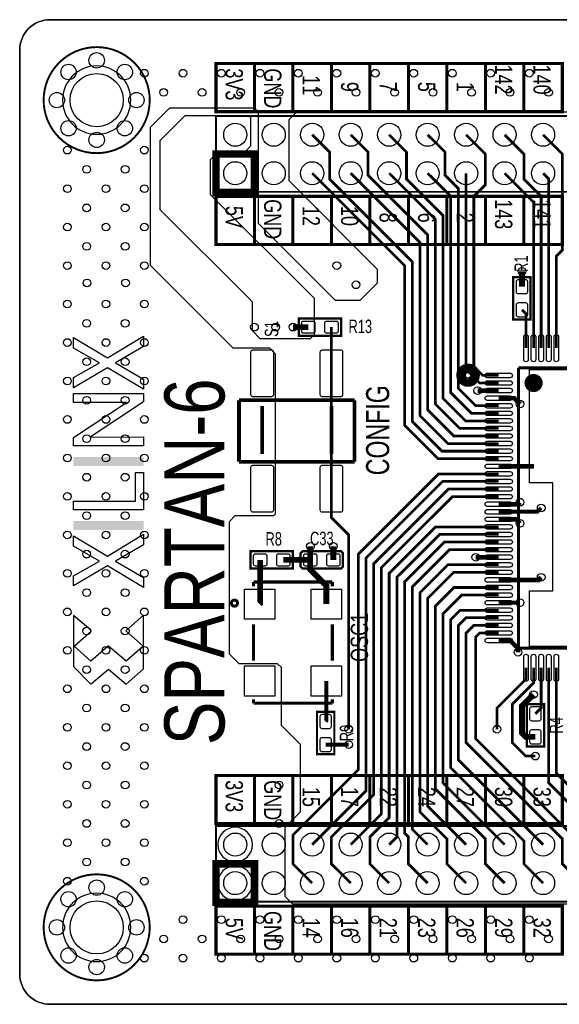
# Model space of a CAD drawing. Extents: x 0 to 101, y 0 to 65.
# Tile 1 of 4: x 0 to 36, y 0 to 65. Entities that reach past the tile are written whole.
import ezdxf
from ezdxf.enums import TextEntityAlignment as Align

# ---------------------------------------------------------------- set-up
doc = ezdxf.new("R2010")
doc.units = 0
for name, color, linetype in [('BOARD_GEOMETRY_OUTLINE', 2, 'CONTINUOUS'), ('BOARD_GEOMETRY_SILKSCREEN_TOP', 1, 'CONTINUOUS'), ('ETCH_TOP', 3, 'CONTINUOUS'), ('PACKAGE_GEOMETRY_SILKSCREEN_TOP', 4, 'CONTINUOUS'), ('PIN_TOP', 5, 'CONTINUOUS'), ('REF_DES_SILKSCREEN_TOP', 6, 'CONTINUOUS'), ('VIA_CLASS_TOP', 7, 'CONTINUOUS')]:
    doc.layers.add(name, color=color, linetype=linetype)

msp = doc.modelspace()

# ---------------------------------------------------------------- linework, layer by layer
at = {"layer": 'BOARD_GEOMETRY_OUTLINE'}
msp.add_lwpolyline([(0, 62.999874), (0, 1.999996, 0.414214), (1.999996, 0), (97.999804, 0, 0.414214), (99.9998, 1.999996), (99.9998, 62.999874, 0.414214), (97.999804, 64.99987), (1.999996, 64.99987, 0.414214)], format="xyb", close=True, dxfattribs=at)
at = {"layer": 'BOARD_GEOMETRY_SILKSCREEN_TOP', "const_width": 0.2032}
for points in [[(15.494, 62.103), (12.954, 62.103), (12.954, 58.928), (15.494, 58.928)], [(18.034, 62.103), (15.494, 62.103), (15.494, 58.928), (18.034, 58.928)], [(20.574, 62.103), (18.034, 62.103), (18.034, 58.928), (20.574, 58.928)], [(23.114, 62.103), (20.574, 62.103), (20.574, 58.928), (23.114, 58.928)], [(25.654, 62.103), (23.114, 62.103), (23.114, 58.928), (25.654, 58.928)], [(28.194, 62.103), (25.654, 62.103), (25.654, 58.928), (28.194, 58.928)], [(30.734, 62.103), (28.194, 62.103), (28.194, 58.928), (30.734, 58.928)], [(33.274, 62.103), (30.734, 62.103), (30.734, 58.928), (33.274, 58.928)], [(35.814, 62.103), (33.274, 62.103), (33.274, 58.928), (35.814, 58.928)], [(15.494, 53.34), (12.954, 53.34), (12.954, 50.165), (15.494, 50.165)], [(18.034, 53.34), (15.494, 53.34), (15.494, 50.165), (18.034, 50.165)], [(20.574, 53.34), (18.034, 53.34), (18.034, 50.165), (20.574, 50.165)], [(23.114, 53.34), (20.574, 53.34), (20.574, 50.165), (23.114, 50.165)], [(25.654, 53.34), (23.114, 53.34), (23.114, 50.165), (25.654, 50.165)], [(28.194, 53.34), (25.654, 53.34), (25.654, 50.165), (28.194, 50.165)], [(30.734, 53.34), (28.194, 53.34), (28.194, 50.165), (30.734, 50.165)], [(33.274, 53.34), (30.734, 53.34), (30.734, 50.165), (33.274, 50.165)], [(35.814, 53.34), (33.274, 53.34), (33.274, 50.165), (35.814, 50.165)], [(15.494, 15.113), (12.954, 15.113), (12.954, 11.938), (15.494, 11.938)], [(18.034, 15.113), (15.494, 15.113), (15.494, 11.938), (18.034, 11.938)], [(20.574, 15.113), (18.034, 15.113), (18.034, 11.938), (20.574, 11.938)], [(23.114, 15.113), (20.574, 15.113), (20.574, 11.938), (23.114, 11.938)], [(25.654, 15.113), (23.114, 15.113), (23.114, 11.938), (25.654, 11.938)], [(28.194, 15.113), (25.654, 15.113), (25.654, 11.938), (28.194, 11.938)], [(30.734, 15.113), (28.194, 15.113), (28.194, 11.938), (30.734, 11.938)], [(33.274, 15.113), (30.734, 15.113), (30.734, 11.938), (33.274, 11.938)], [(35.814, 15.113), (33.274, 15.113), (33.274, 11.938), (35.814, 11.938)], [(15.494, 6.477), (12.954, 6.477), (12.954, 3.302), (15.494, 3.302)], [(18.034, 6.477), (15.494, 6.477), (15.494, 3.302), (18.034, 3.302)], [(20.574, 6.477), (18.034, 6.477), (18.034, 3.302), (20.574, 3.302)], [(23.114, 6.477), (20.574, 6.477), (20.574, 3.302), (23.114, 3.302)], [(25.654, 6.477), (23.114, 6.477), (23.114, 3.302), (25.654, 3.302)], [(28.194, 6.477), (25.654, 6.477), (25.654, 3.302), (28.194, 3.302)], [(30.734, 6.477), (28.194, 6.477), (28.194, 3.302), (30.734, 3.302)], [(33.274, 6.477), (30.734, 6.477), (30.734, 3.302), (33.274, 3.302)], [(35.814, 6.477), (33.274, 6.477), (33.274, 3.302), (35.814, 3.302)]]:
    msp.add_lwpolyline(points, close=True, dxfattribs=at)
at = {"layer": 'BOARD_GEOMETRY_SILKSCREEN_TOP'}
for points in [[(3.54584, 41.37152), (5.27304, 42.34688), (3.54584, 43.32224), (3.54584, 44.01312), (5.80136, 42.672), (8.1788, 44.11472), (8.1788, 43.42384), (6.32968, 42.34688), (8.1788, 41.26992), (8.1788, 40.59936), (5.80136, 42.02176), (3.54584, 40.70096)], [(3.54584, 36.86048), (3.54584, 37.40912), (7.04088, 39.7256), (3.54584, 39.7256), (3.54584, 40.31488), (8.1788, 40.31488), (8.1788, 39.76624), (4.64312, 37.44976), (4.68376, 37.44976), (8.1788, 37.47008), (8.1788, 37.40912), (8.1788, 36.86048)], [(3.54584, 32.63392), (3.54584, 33.2232), (7.65048, 33.2232), (7.65048, 35.11296), (8.1788, 35.11296), (8.1788, 32.63392)], [(3.54584, 28.28544), (5.27304, 29.2608), (3.54584, 30.23616), (3.54584, 30.92704), (5.80136, 29.58592), (8.1788, 31.02864), (8.1788, 30.33776), (6.32968, 29.2608), (8.1788, 28.18384), (8.1788, 27.51328), (5.80136, 28.93568), (3.54584, 27.61488)], [(3.54584, 22.29104), (4.70408, 21.1328), (4.74472, 21.17344), (5.86232, 22.12848), (7.02056, 21.1328), (8.1788, 22.1488), (8.1788, 25.68448), (7.00024, 24.64816), (8.13816, 23.65248), (8.13816, 23.63216), (8.09752, 23.59152), (7.02056, 22.6568), (5.86232, 23.65248), (5.842, 23.65248), (4.70408, 22.6568), (3.58648, 23.63216), (3.62712, 23.6728), (4.7244, 24.62784), (4.7244, 24.64816), (4.68376, 24.6888), (3.54584, 25.66416)]]:
    msp.add_lwpolyline(points, close=True, dxfattribs=at)
for points in [[(8.1788, 35.53968), (8.1788, 36.12896), (3.54584, 35.53968), (3.54584, 36.12896)], [(8.1788, 31.31312), (8.1788, 31.9024), (3.54584, 31.31312), (3.54584, 31.9024)]]:
    msp.add_solid(points, dxfattribs=at)
at = {"layer": 'ETCH_TOP'}
for points in [[(1.999996, 0, -0.414214), (0, 1.999996), (0, 62.999874, -0.414214), (1.999996, 64.99987), (97.999804, 64.99987, -0.414214), (99.9998, 62.999874), (99.9998, 1.999996, -0.414214), (97.999804, 0)], [(7.334758, 59.69, 1), (2.825242, 59.69, 1)], [(15.367508, 10.541, 1), (13.080492, 10.541, 1)], [(15.367508, 8.001, 1), (13.080492, 8.001, 1)], [(7.334758, 5.08, 1), (2.825242, 5.08, 1)]]:
    msp.add_lwpolyline(points, format="xyb", close=True, dxfattribs=at)
msp.add_lwpolyline([(75.946, 6.604), (18.034, 6.604), (17.526, 7.112), (17.526, 11.684), (18.542, 12.7), (18.542, 15.24), (18.542, 17.145), (17.272, 18.415), (17.272, 22.225), (17.018, 22.479), (15.113, 22.479), (14.478, 22.479), (13.843, 23.114), (13.843, 31.877), (14.224, 32.258), (16.764, 32.258), (16.891, 32.385), (16.891, 42.926), (16.51, 43.307), (14.097, 43.307), (8.636, 48.768), (8.636, 57.912), (9.906, 59.182), (15.494, 59.182), (15.748, 58.928), (15.748, 51.562), (20.828, 46.482), (22.479, 46.482), (23.622, 47.625), (23.622, 48.514), (17.78, 54.356), (17.78, 58.42), (18.288, 58.928), (73.914, 58.928)], dxfattribs=at)
msp.add_lwpolyline([(10.922, 58.674), (15.113, 58.674), (15.24, 58.547), (15.24, 56.642), (14.859, 56.261), (13.081, 56.261), (12.573, 55.753), (12.573, 53.467), (19.431, 46.609), (19.431, 45.593), (19.431, 44.196), (19.177, 43.942), (15.875, 43.942), (15.367, 44.45), (15.367, 46.355), (15.113, 46.609), (9.271, 52.451), (9.271, 57.023)], close=True, dxfattribs=at)
for points, const_width in [([(31.61284, 36.51504), (27.87396, 36.51504), (25.908, 38.481), (25.908, 49.022), (20.447, 54.483), (20.447, 56.261), (19.304, 57.404)], 0.1778), ([(31.61284, 37.5158), (28.6512, 37.5158), (26.924, 39.243), (26.924, 50.8), (22.987, 54.737), (22.987, 56.261), (21.844, 57.404)], 0.1778), ([(31.61284, 38.51656), (29.42844, 38.51656), (27.94, 40.005), (27.94, 52.07), (25.527, 54.483), (25.527, 56.261), (24.384, 57.404)], 0.1778), ([(26.924, 57.404), (28.067, 56.261), (28.067, 54.737), (28.956, 53.848), (28.956, 40.65778), (30.099, 39.51478), (31.61284, 39.51478)], 0.1778), ([(29.464, 57.404), (30.734, 56.134), (30.734, 54.102), (29.972, 53.34), (29.972, 42.109898), (30.565598, 41.5163), (31.61284, 41.5163)], 0.1778), ([(34.41446, 43.31716), (34.41446, 53.34254), (33.274, 54.483), (33.274, 56.134), (32.004, 57.404)], 0.1778), ([(35.41522, 43.31716), (35.41522, 49.38522), (35.814, 49.784), (35.814, 56.134), (34.544, 57.404)], 0.1778), ([(31.61284, 36.0172), (27.6098, 36.0172), (25.4, 38.227), (25.4, 48.768), (19.304, 54.864)], 0.1778), ([(31.61284, 37.01542), (28.26258, 37.01542), (26.416, 38.862), (26.416, 50.292), (21.844, 54.864)], 0.1778), ([(31.61284, 38.01618), (29.03982, 38.01618), (27.432, 39.624), (27.432, 51.816), (24.384, 54.864)], 0.1778), ([(31.61284, 39.01694), (29.81706, 39.01694), (28.448, 40.386), (28.448, 53.34), (26.924, 54.864)], 0.1778), ([(29.464, 54.864), (29.464, 41.91), (30.35808, 41.01592), (31.61284, 41.01592)], 0.1778), ([(32.004, 54.864), (33.91408, 52.95392), (33.91408, 43.31716)], 0.1778), ([(34.91484, 43.31716), (34.91484, 54.49316), (34.544, 54.864)], 0.1778), ([(33.147, 47.371), (33.147, 48.387)], 0.381), ([(33.4137, 43.31716), (33.4137, 45.5803), (33.147, 45.847)], 0.1778), ([(19.05, 44.704), (18.034, 44.704)], 0.381), ([(20.574, 44.704), (20.574, 41.656)], 0.1778), ([(20.574, 34.036), (20.574, 41.656)], 0.1778), ([(31.61284, 40.51554), (30.226, 40.51554)], 0.3048), ([(31.61284, 40.01516), (32.62884, 40.01516), (33.02, 39.624)], 0.3048), ([(31.61284, 35.01644), (27.65044, 35.01644), (22.352, 29.718), (22.352, 15.494), (18.034, 11.176), (18.034, 9.271), (19.304, 8.001)], 0.1778), ([(31.61284, 35.51682), (33.95218, 35.51682)], 0.3048), ([(19.304, 10.541), (22.86, 14.097), (22.86, 29.464), (27.91206, 34.51606), (31.61284, 34.51606)], 0.1778), ([(20.574, 34.036), (20.574, 32.131), (21.717, 30.988), (21.717, 18.161)], 0.1778), ([(21.844, 8.001), (20.574, 9.271), (20.574, 11.049), (23.368, 13.843), (23.368, 29.083), (28.30068, 34.01568), (31.61284, 34.01568)], 0.1778), ([(21.844, 10.541), (23.876, 12.573), (23.876, 28.829), (28.5623, 33.5153), (31.61284, 33.5153)], 0.1778), ([(31.61284, 33.01492), (32.88792, 33.01492), (33.02, 33.147)], 0.3048), ([(34.417, 32.766), (34.16808, 32.51708), (31.61284, 32.51708)], 0.254), ([(31.61284, 32.0167), (32.7533, 32.0167), (33.02, 31.75)], 0.3048), ([(31.61284, 31.51632), (27.45232, 31.51632), (24.384, 28.448), (24.384, 12.319), (23.114, 11.049), (23.114, 9.271), (24.384, 8.001)], 0.1778), ([(24.384, 10.541), (24.892, 11.049), (24.892, 28.194), (27.71394, 31.01594), (31.61284, 31.01594)], 0.1778), ([(26.924, 8.001), (25.654, 9.271), (25.654, 11.049), (25.4, 11.303), (25.4, 27.885898), (28.029662, 30.51556), (31.61284, 30.51556)], 0.1778), ([(19.177, 29.337), (19.177, 30.226)], 0.381), ([(20.701, 29.337), (20.701, 30.226)], 0.381), ([(26.924, 10.541), (25.908, 11.557), (25.908, 27.559), (28.36418, 30.01518), (31.61284, 30.01518)], 0.1778), ([(15.875, 29.337), (15.875, 26.45664), (15.83436, 26.416)], 0.381), ([(19.177, 29.337), (17.399, 29.337)], 0.381), ([(19.177, 29.337), (19.177, 28.702), (20.23364, 27.64536), (20.23364, 26.416)], 0.381), ([(31.61284, 29.5148), (30.099, 29.5148)], 0.3048), ([(29.464, 8.001), (28.194, 9.271), (28.194, 10.922), (26.416, 12.7), (26.416, 27.178), (28.25496, 29.01696), (31.61284, 29.01696)], 0.1778), ([(29.464, 10.541), (26.924, 13.081), (26.924, 26.797), (28.64358, 28.51658), (31.61284, 28.51658)], 0.1778), ([(31.61284, 28.0162), (34.2392, 28.0162), (34.417, 28.194)], 0.3048), ([(32.004, 8.001), (30.734, 9.271), (30.734, 10.922), (27.432, 14.224), (27.432, 26.289), (28.65882, 27.51582), (31.61284, 27.51582)], 0.1778), ([(32.004, 10.541), (27.94, 14.605), (27.94, 25.781), (29.17444, 27.01544), (31.61284, 27.01544)], 0.1778), ([(34.544, 8.001), (33.274, 9.271), (33.274, 10.795), (28.448, 15.621), (28.448, 25.4), (29.06522, 26.01722), (31.61284, 26.01722)], 0.1778), ([(31.61284, 26.51506), (33.02, 26.51506)], 0.254), ([(34.544, 10.541), (28.956, 16.129), (28.956, 25.019), (29.45384, 25.51684), (31.61284, 25.51684)], 0.1778), ([(37.084, 8.001), (35.814, 9.271), (35.814, 10.922), (29.464, 17.272), (29.464, 24.511), (29.96946, 25.01646), (31.61284, 25.01646)], 0.1778), ([(37.084, 10.541), (30.092396, 17.532604), (30.092396, 24.250396), (30.35808, 24.51608), (31.61284, 24.51608)], 0.1778), ([(31.61284, 24.0157), (32.3723, 24.0157), (32.893, 23.495), (32.893, 23.241)], 0.3048), ([(31.496, 18.161), (31.496, 19.558), (33.4137, 21.4757), (33.4137, 22.21484)], 0.1778), ([(33.91408, 22.21484), (33.91408, 21.21408), (32.512, 19.812), (32.512, 17.272), (33.401, 16.383), (34.036, 16.383)], 0.1778), ([(34.41446, 22.21484), (34.41446, 19.55546), (34.036, 19.177)], 0.1778), ([(39.624, 8.001), (38.354, 9.271), (38.354, 11.176), (34.91484, 14.61516), (34.91484, 22.21484)], 0.1778), ([(35.41522, 22.21484), (35.41522, 15.25778), (39.624, 11.049), (39.624, 10.541)], 0.1778), ([(20.23364, 21.336), (20.23364, 18.70964), (20.193, 18.669)], 0.254), ([(33.909, 20.447), (33.147, 19.685), (33.147, 17.907), (33.401, 17.653), (34.036, 17.653)], 0.381), ([(20.193, 17.145), (21.717, 17.145)], 0.254)]:
    msp.add_lwpolyline(points, dxfattribs=dict(at, const_width=const_width))
msp.add_lwpolyline([(40.259, 23.622), (33.655, 23.622), (33.655, 26.488898, 0.020493), (33.655, 26.540968), (33.655, 27.305), (35.179, 27.305), (35.179, 34.417), (33.655, 34.417), (33.655, 39.600378, 0.018592), (33.655, 39.647622), (33.655, 41.91), (40.779192, 41.91)], format="xyb", dxfattribs=at)
at = {"layer": 'PACKAGE_GEOMETRY_SILKSCREEN_TOP'}
for points, const_width in [([(8.58012, 59.69, 1), (1.57988, 59.69, 1)], 0.127), ([(29.558742, 41.9735, -1.109121), (29.558742, 41.0845, -0.96337)], 0.635), ([(33.91408, 41.31564, -1), (33.91408, 40.7162, -1)], 0.59944), ([(14.37386, 26.48458, -1), (13.97254, 26.48458, -1)], 0.20066), ([(8.58012, 5.08, 1), (1.57988, 5.08, 1)], 0.127)]:
    msp.add_lwpolyline(points, format="xyb", close=True, dxfattribs=dict(at, const_width=const_width))
for points, const_width in [([(76.454, 58.634122), (12.954, 58.634122), (12.954, 53.633878), (76.454, 53.633878)], 0.127), ([(13.716, 56.134), (15.494, 56.134), (15.494, 53.594), (12.954, 53.594), (12.954, 56.134)], 0.500126), ([(33.7185, 48.006), (32.5755, 48.006), (32.5755, 45.212), (33.7185, 45.212)], 0.1524), ([(18.415, 45.2755), (18.415, 44.1325), (21.209, 44.1325), (21.209, 45.2755)], 0.1524), ([(15.24, 29.9085), (15.24, 28.7655), (18.034, 28.7655), (18.034, 29.9085)], 0.1524), ([(21.209, 28.7655), (21.336, 28.8925), (21.336, 29.7815), (21.209, 29.9085), (18.669, 29.9085), (18.542, 29.7815), (18.542, 28.8925), (18.669, 28.7655)], 0.1524), ([(34.6075, 19.812), (33.4645, 19.812), (33.4645, 17.018), (34.6075, 17.018)], 0.1524), ([(20.7645, 19.304), (19.6215, 19.304), (19.6215, 16.51), (20.7645, 16.51)], 0.1524), ([(76.454, 11.771122), (12.954, 11.771122), (12.954, 6.770878), (76.454, 6.770878)], 0.127), ([(13.716, 9.271), (15.494, 9.271), (15.494, 6.731), (12.954, 6.731), (12.954, 9.271)], 0.500126)]:
    msp.add_lwpolyline(points, close=True, dxfattribs=dict(at, const_width=const_width))
for points, const_width in [([(32.91332, 42.01668), (51.41468, 42.01668)], 0.20066), ([(32.91332, 23.51532), (32.91332, 42.01668)], 0.20066), ([(22.098, 39.878), (14.478, 39.878)], 0.254), ([(14.478, 39.878), (14.478, 35.814)], 0.254), ([(22.098, 39.878), (22.098, 35.814)], 0.254), ([(16.002, 39.497), (16.002, 36.322)], 0.254), ([(20.574, 39.497), (20.574, 36.322)], 0.254), ([(22.098, 35.814), (14.478, 35.814)], 0.254), ([(15.43304, 27.8765), (15.43304, 27.59964)], 0.2032), ([(15.43304, 27.8765), (20.63496, 27.8765)], 0.2032), ([(20.63496, 27.8765), (20.63496, 27.59964)], 0.2032), ([(15.43304, 25.07742), (15.43304, 22.67712)], 0.2032), ([(20.63496, 25.07742), (20.63496, 22.67712)], 0.2032), ([(32.91332, 23.51532), (51.41468, 23.51532)], 0.20066), ([(15.43304, 20.13458), (15.43304, 19.8755)], 0.2032), ([(20.63496, 20.13458), (20.63496, 19.8755)], 0.2032), ([(15.43304, 19.8755), (20.63496, 19.8755)], 0.2032)]:
    msp.add_lwpolyline(points, dxfattribs=dict(at, const_width=const_width))
at = {"layer": 'PIN_TOP'}
for points in [[(32.766, 47.7012), (32.766, 47.0408, 0.414214), (32.893, 46.9138), (33.401, 46.9138, 0.414214), (33.528, 47.0408), (33.528, 47.7012, 0.414214), (33.401, 47.8282), (32.893, 47.8282, 0.414214)], [(32.766, 46.1772), (32.766, 45.5168, 0.414214), (32.893, 45.3898), (33.401, 45.3898, 0.414214), (33.528, 45.5168), (33.528, 46.1772, 0.414214), (33.401, 46.3042), (32.893, 46.3042, 0.414214)], [(18.7198, 44.323), (19.3802, 44.323, 0.414214), (19.5072, 44.45), (19.5072, 44.958, 0.414214), (19.3802, 45.085), (18.7198, 45.085, 0.414214), (18.5928, 44.958), (18.5928, 44.45, 0.414214)], [(20.2438, 44.323), (20.9042, 44.323, 0.414214), (21.0312, 44.45), (21.0312, 44.958, 0.414214), (20.9042, 45.085), (20.2438, 45.085, 0.414214), (20.1168, 44.958), (20.1168, 44.45, 0.414214)], [(33.56356, 44.06773), (33.56356, 42.56659, -1), (33.26384, 42.56659), (33.26384, 44.06773, -1)], [(34.06394, 44.06773), (34.06394, 42.56659, -1), (33.76422, 42.56659), (33.76422, 44.06773, -1)], [(34.56432, 44.06773), (34.56432, 42.56659, -1), (34.2646, 42.56659), (34.2646, 44.06773, -1)], [(35.0647, 44.06773), (35.0647, 42.56659, -1), (34.76498, 42.56659), (34.76498, 44.06773, -1)], [(35.56508, 44.06773), (35.56508, 42.56659, -1), (35.26536, 42.56659), (35.26536, 44.06773, -1)], [(16.637, 43.18), (15.367, 43.18, 0.414214), (15.24, 43.053), (15.24, 40.259, 0.414214), (15.367, 40.132), (16.637, 40.132, 0.414214), (16.764, 40.259), (16.764, 43.053, 0.414214)], [(21.209, 43.18), (19.939, 43.18, 0.414214), (19.812, 43.053), (19.812, 40.259, 0.414214), (19.939, 40.132), (21.209, 40.132, 0.414214), (21.336, 40.259), (21.336, 43.053, 0.414214)], [(30.86227, 41.66616), (32.36341, 41.66616, -1), (32.36341, 41.36644), (30.86227, 41.36644, -1)], [(30.86227, 41.16578), (32.36341, 41.16578, -1), (32.36341, 40.86606), (30.86227, 40.86606, -1)], [(30.86227, 40.6654), (32.36341, 40.6654, -1), (32.36341, 40.36568), (30.86227, 40.36568, -1)], [(30.86227, 40.16502), (32.36341, 40.16502, -1), (32.36341, 39.8653), (30.86227, 39.8653, -1)], [(30.86227, 39.66464), (32.36341, 39.66464, -1), (32.36341, 39.36492), (30.86227, 39.36492, -1)], [(30.86227, 39.1668), (32.36341, 39.1668, -1), (32.36341, 38.86708), (30.86227, 38.86708, -1)], [(30.86227, 38.66642), (32.36341, 38.66642, -1), (32.36341, 38.3667), (30.86227, 38.3667, -1)], [(30.86227, 38.16604), (32.36341, 38.16604, -1), (32.36341, 37.86632), (30.86227, 37.86632, -1)], [(30.86227, 37.66566), (32.36341, 37.66566, -1), (32.36341, 37.36594), (30.86227, 37.36594, -1)], [(30.86227, 37.16528), (32.36341, 37.16528, -1), (32.36341, 36.86556), (30.86227, 36.86556, -1)], [(30.86227, 36.6649), (32.36341, 36.6649, -1), (32.36341, 36.36518), (30.86227, 36.36518, -1)], [(30.86227, 36.16706), (32.36341, 36.16706, -1), (32.36341, 35.86734), (30.86227, 35.86734, -1)], [(16.637, 35.56), (15.367, 35.56, 0.414214), (15.24, 35.433), (15.24, 32.639, 0.414214), (15.367, 32.512), (16.637, 32.512, 0.414214), (16.764, 32.639), (16.764, 35.433, 0.414214)], [(21.209, 35.56), (19.939, 35.56, 0.414214), (19.812, 35.433), (19.812, 32.639, 0.414214), (19.939, 32.512), (21.209, 32.512, 0.414214), (21.336, 32.639), (21.336, 35.433, 0.414214)], [(30.86227, 35.66668), (32.36341, 35.66668, -1), (32.36341, 35.36696), (30.86227, 35.36696, -1)], [(30.86227, 35.1663), (32.36341, 35.1663, -1), (32.36341, 34.86658), (30.86227, 34.86658, -1)], [(30.86227, 34.66592), (32.36341, 34.66592, -1), (32.36341, 34.3662), (30.86227, 34.3662, -1)], [(30.86227, 34.16554), (32.36341, 34.16554, -1), (32.36341, 33.86582), (30.86227, 33.86582, -1)], [(30.86227, 33.66516), (32.36341, 33.66516, -1), (32.36341, 33.36544), (30.86227, 33.36544, -1)], [(30.86227, 33.16478), (32.36341, 33.16478, -1), (32.36341, 32.86506), (30.86227, 32.86506, -1)], [(30.86227, 32.66694), (32.36341, 32.66694, -1), (32.36341, 32.36722), (30.86227, 32.36722, -1)], [(30.86227, 32.16656), (32.36341, 32.16656, -1), (32.36341, 31.86684), (30.86227, 31.86684, -1)], [(30.86227, 31.66618), (32.36341, 31.66618, -1), (32.36341, 31.36646), (30.86227, 31.36646, -1)], [(30.86227, 31.1658), (32.36341, 31.1658, -1), (32.36341, 30.86608), (30.86227, 30.86608, -1)], [(30.86227, 30.66542), (32.36341, 30.66542, -1), (32.36341, 30.3657), (30.86227, 30.3657, -1)], [(30.86227, 30.16504), (32.36341, 30.16504, -1), (32.36341, 29.86532), (30.86227, 29.86532, -1)], [(15.5448, 28.956), (16.2052, 28.956, 0.414214), (16.3322, 29.083), (16.3322, 29.591, 0.414214), (16.2052, 29.718), (15.5448, 29.718, 0.414214), (15.4178, 29.591), (15.4178, 29.083, 0.414214)], [(17.0688, 28.956), (17.7292, 28.956, 0.414214), (17.8562, 29.083), (17.8562, 29.591, 0.414214), (17.7292, 29.718), (17.0688, 29.718, 0.414214), (16.9418, 29.591), (16.9418, 29.083, 0.414214)], [(19.5072, 29.718), (18.8468, 29.718, 0.414214), (18.7198, 29.591), (18.7198, 29.083, 0.414214), (18.8468, 28.956), (19.5072, 28.956, 0.414214), (19.6342, 29.083), (19.6342, 29.591, 0.414214)], [(21.0312, 29.718), (20.3708, 29.718, 0.414214), (20.2438, 29.591), (20.2438, 29.083, 0.414214), (20.3708, 28.956), (21.0312, 28.956, 0.414214), (21.1582, 29.083), (21.1582, 29.591, 0.414214)], [(30.86227, 29.66466), (32.36341, 29.66466, -1), (32.36341, 29.36494), (30.86227, 29.36494, -1)], [(30.86227, 29.16682), (32.36341, 29.16682, -1), (32.36341, 28.8671), (30.86227, 28.8671, -1)], [(30.86227, 28.66644), (32.36341, 28.66644, -1), (32.36341, 28.36672), (30.86227, 28.36672, -1)], [(30.86227, 28.16606), (32.36341, 28.16606, -1), (32.36341, 27.86634), (30.86227, 27.86634, -1)], [(30.86227, 27.66568), (32.36341, 27.66568, -1), (32.36341, 27.36596), (30.86227, 27.36596, -1)], [(30.86227, 27.1653), (32.36341, 27.1653, -1), (32.36341, 26.86558), (30.86227, 26.86558, -1)], [(30.86227, 26.66492), (32.36341, 26.66492, -1), (32.36341, 26.3652), (30.86227, 26.3652, -1)], [(30.86227, 26.16708), (32.36341, 26.16708, -1), (32.36341, 25.86736), (30.86227, 25.86736, -1)], [(30.86227, 25.6667), (32.36341, 25.6667, -1), (32.36341, 25.36698), (30.86227, 25.36698, -1)], [(30.86227, 25.16632), (32.36341, 25.16632, -1), (32.36341, 24.8666), (30.86227, 24.8666, -1)], [(30.86227, 24.66594), (32.36341, 24.66594, -1), (32.36341, 24.36622), (30.86227, 24.36622, -1)], [(30.86227, 24.16556), (32.36341, 24.16556, -1), (32.36341, 23.86584), (30.86227, 23.86584, -1)], [(33.56356, 22.96541), (33.56356, 21.46427, -1), (33.26384, 21.46427), (33.26384, 22.96541, -1)], [(34.06394, 22.96541), (34.06394, 21.46427, -1), (33.76422, 21.46427), (33.76422, 22.96541, -1)], [(34.56432, 22.96541), (34.56432, 21.46427, -1), (34.2646, 21.46427), (34.2646, 22.96541, -1)], [(35.0647, 22.96541), (35.0647, 21.46427, -1), (34.76498, 21.46427), (34.76498, 22.96541, -1)], [(35.56508, 22.96541), (35.56508, 21.46427, -1), (35.26536, 21.46427), (35.26536, 22.96541, -1)], [(33.655, 19.5072), (33.655, 18.8468, 0.414214), (33.782, 18.7198), (34.29, 18.7198, 0.414214), (34.417, 18.8468), (34.417, 19.5072, 0.414214), (34.29, 19.6342), (33.782, 19.6342, 0.414214)], [(19.812, 18.9992), (19.812, 18.3388, 0.414214), (19.939, 18.2118), (20.447, 18.2118, 0.414214), (20.574, 18.3388), (20.574, 18.9992, 0.414214), (20.447, 19.1262), (19.939, 19.1262, 0.414214)], [(19.812, 17.4752), (19.812, 16.8148, 0.414214), (19.939, 16.6878), (20.447, 16.6878, 0.414214), (20.574, 16.8148), (20.574, 17.4752, 0.414214), (20.447, 17.6022), (19.939, 17.6022, 0.414214)], [(33.655, 17.9832), (33.655, 17.3228, 0.414214), (33.782, 17.1958), (34.29, 17.1958, 0.414214), (34.417, 17.3228), (34.417, 17.9832, 0.414214), (34.29, 18.1102), (33.782, 18.1102, 0.414214)]]:
    msp.add_lwpolyline(points, format="xyb", close=True, dxfattribs=at)
for points in [[(14.83487, 27.41549), (16.83385, 27.41549), (16.83385, 25.41651), (14.83487, 25.41651)], [(19.23415, 27.41549), (21.23313, 27.41549), (21.23313, 25.41651), (19.23415, 25.41651)], [(14.83487, 22.33549), (16.83385, 22.33549), (16.83385, 20.33651), (14.83487, 20.33651)], [(19.23415, 22.33549), (21.23313, 22.33549), (21.23313, 20.33651), (19.23415, 20.33651)]]:
    msp.add_lwpolyline(points, close=True, dxfattribs=at)
for centre, radius in [((5.08, 62.31509), 0.508), ((3.224022, 61.545978), 0.508), ((6.935978, 61.545978), 0.508), ((5.08, 59.69), 1.7526), ((2.45491, 59.69), 0.508), ((7.70509, 59.69), 0.508), ((3.224022, 57.834022), 0.508), ((6.935978, 57.834022), 0.508), ((14.224, 57.404), 0.762), ((16.764, 57.404), 0.762), ((19.304, 57.404), 0.762), ((21.844, 57.404), 0.762), ((24.384, 57.404), 0.762), ((26.924, 57.404), 0.762), ((29.464, 57.404), 0.762), ((32.004, 57.404), 0.762), ((34.544, 57.404), 0.762), ((5.08, 57.06491), 0.508), ((14.224, 54.864), 0.762), ((16.764, 54.864), 0.762), ((19.304, 54.864), 0.762), ((21.844, 54.864), 0.762), ((24.384, 54.864), 0.762), ((26.924, 54.864), 0.762), ((29.464, 54.864), 0.762), ((32.004, 54.864), 0.762), ((34.544, 54.864), 0.762), ((14.224, 10.541), 0.762), ((16.764, 10.541), 0.762), ((19.304, 10.541), 0.762), ((21.844, 10.541), 0.762), ((24.384, 10.541), 0.762), ((26.924, 10.541), 0.762), ((29.464, 10.541), 0.762), ((32.004, 10.541), 0.762), ((34.544, 10.541), 0.762), ((14.224, 8.001), 0.762), ((16.764, 8.001), 0.762), ((19.304, 8.001), 0.762), ((21.844, 8.001), 0.762), ((24.384, 8.001), 0.762), ((26.924, 8.001), 0.762), ((29.464, 8.001), 0.762), ((32.004, 8.001), 0.762), ((34.544, 8.001), 0.762), ((5.08, 7.70509), 0.508), ((3.224022, 6.935978), 0.508), ((6.935978, 6.935978), 0.508), ((5.08, 5.08), 1.7526), ((2.45491, 5.08), 0.508), ((7.70509, 5.08), 0.508), ((3.224022, 3.224022), 0.508), ((6.935978, 3.224022), 0.508), ((5.08, 2.45491), 0.508)]:
    msp.add_circle(centre, radius, dxfattribs=at)
at = {"layer": 'VIA_CLASS_TOP'}
for centre in [(8.2296, 61.468), (10.7696, 61.468), (13.3096, 61.468), (15.8496, 61.468), (18.3896, 61.468), (20.9296, 61.468), (23.4696, 61.468), (26.0096, 61.468), (28.5496, 61.468), (31.0896, 61.468), (33.6296, 61.468), (9.4996, 60.198), (12.0396, 60.198), (14.5796, 60.198), (17.1196, 60.198), (19.6596, 60.198), (22.1996, 60.198), (24.7396, 60.198), (27.2796, 60.198), (29.8196, 60.198), (32.3596, 60.198), (34.8996, 60.198), (3.1496, 56.388), (8.2296, 56.388), (4.4196, 55.118), (6.9596, 55.118), (3.1496, 53.848), (5.6896, 53.848), (8.2296, 53.848), (4.4196, 52.578), (6.9596, 52.578), (3.1496, 51.308), (5.6896, 51.308), (8.2296, 51.308), (4.4196, 50.038), (6.9596, 50.038), (3.1496, 48.768), (5.6896, 48.768), (8.2296, 48.768), (20.9296, 48.768), (33.147, 48.387), (4.445, 47.625), (6.985, 47.625), (22.1996, 47.498), (3.1496, 46.228), (5.6896, 46.228), (8.2296, 46.228), (4.4196, 44.958), (6.9596, 44.958), (15.494, 44.704), (16.891, 44.704), (18.034, 44.704), (3.1496, 43.688), (5.6896, 43.688), (8.2296, 43.688), (4.4196, 42.418), (6.9596, 42.418), (3.1496, 41.148), (5.6896, 41.148), (8.2296, 41.148), (30.226, 40.51554), (4.4196, 39.878), (6.9596, 39.878), (33.02, 39.624), (3.1496, 38.608), (5.6896, 38.608), (8.2296, 38.608), (4.4196, 37.338), (6.9596, 37.338), (3.1496, 36.068), (5.6896, 36.068), (8.2296, 36.068), (4.4196, 34.798), (6.9596, 34.798), (3.1496, 33.528), (5.6896, 33.528), (8.2296, 33.528), (33.02, 33.147), (4.4196, 32.258), (6.9596, 32.258), (34.417, 32.766), (33.02, 31.75), (3.1496, 30.988), (5.6896, 30.988), (8.2296, 30.988), (4.4196, 29.718), (6.9596, 29.718), (19.177, 30.226), (20.701, 30.226), (30.099, 29.5148), (3.1496, 28.448), (5.6896, 28.448), (8.2296, 28.448), (34.417, 28.194), (4.4196, 27.178), (6.9596, 27.178), (33.02, 26.51506), (3.1496, 25.908), (5.6896, 25.908), (8.2296, 25.908), (4.4196, 24.638), (6.9596, 24.638), (3.1496, 23.368), (5.6896, 23.368), (8.2296, 23.368), (32.893, 23.241), (4.4196, 22.098), (6.9596, 22.098), (3.1496, 20.828), (5.6896, 20.828), (8.2296, 20.828), (33.909, 20.447), (4.4196, 19.558), (6.9596, 19.558), (3.1496, 18.288), (5.6896, 18.288), (8.2296, 18.288), (21.717, 18.161), (31.496, 18.161), (4.4196, 17.018), (6.9596, 17.018), (21.717, 17.145), (34.036, 16.383), (3.1496, 15.748), (5.6896, 15.748), (8.2296, 15.748), (4.4196, 14.478), (6.9596, 14.478), (17.1196, 14.478), (3.1496, 13.208), (5.6896, 13.208), (8.2296, 13.208), (4.4196, 11.938), (6.9596, 11.938), (17.1196, 11.938), (3.1496, 10.668), (5.6896, 10.668), (8.2296, 10.668), (4.4196, 9.398), (6.9596, 9.398), (3.1496, 8.128), (8.2296, 8.128), (10.7696, 5.588), (13.3096, 5.588), (15.8496, 5.588), (18.3896, 5.588), (20.9296, 5.588), (23.4696, 5.588), (26.0096, 5.588), (28.5496, 5.588), (31.0896, 5.588), (33.6296, 5.588), (9.4996, 4.318), (12.0396, 4.318), (14.5796, 4.318), (17.1196, 4.318), (19.6596, 4.318), (22.1996, 4.318), (24.7396, 4.318), (27.2796, 4.318), (29.8196, 4.318), (32.3596, 4.318), (34.8996, 4.318), (8.2296, 3.048), (10.7696, 3.048), (13.3096, 3.048), (15.8496, 3.048), (18.3896, 3.048), (20.9296, 3.048), (23.4696, 3.048), (26.0096, 3.048), (28.5496, 3.048), (31.0896, 3.048), (33.6296, 3.048)]:
    msp.add_circle(centre, 0.254, dxfattribs=at)

# ---------------------------------------------------------------- texts
at = {"layer": 'BOARD_GEOMETRY_SILKSCREEN_TOP'}
for s, height, rotation, width, p in [('3V3', 1.143, 270, 0.777778, (13.589, 61.7855)), ('142', 1.143, 270, 0.777778, (31.369, 62.0395)), ('140', 1.143, 270, 0.777778, (33.909, 62.0395)), ('GND', 1.143, 270, 0.777778, (16.129, 61.7855)), ('11', 1.143, 270, 0.777778, (18.669, 61.341)), ('9', 1.143, 270, 0.777778, (21.209, 60.8965)), ('7', 1.143, 270, 0.777778, (23.749, 60.8965)), ('5', 1.143, 270, 0.777778, (26.289, 60.8965)), ('1', 1.143, 270, 0.777778, (28.829, 60.8965)), ('5V', 1.143, 270, 0.777778, (13.589, 52.705)), ('GND', 1.143, 270, 0.777778, (16.129, 53.1495)), ('143', 1.143, 270, 0.777778, (31.369, 53.1495)), ('141', 1.143, 270, 0.777778, (33.909, 53.1495)), ('12', 1.143, 270, 0.777778, (18.669, 52.705)), ('10', 1.143, 270, 0.777778, (21.209, 52.705)), ('8', 1.143, 270, 0.777778, (23.749, 52.2605)), ('6', 1.143, 270, 0.777778, (26.289, 52.2605)), ('2', 1.143, 270, 0.777778, (28.829, 52.2605)), ('SPARTAN-6', 3.9624, 90, 0.814103, (13.5128, 17.1069)), ('3V3', 1.143, 270, 0.777778, (13.589, 14.7955)), ('GND', 1.143, 270, 0.777778, (16.129, 14.7955)), ('22', 1.143, 270, 0.777778, (23.749, 14.351)), ('24', 1.143, 270, 0.777778, (26.289, 14.351)), ('27', 1.143, 270, 0.777778, (28.829, 14.351)), ('30', 1.143, 270, 0.777778, (31.369, 14.351)), ('33', 1.143, 270, 0.777778, (33.909, 14.351)), ('15', 1.143, 270, 0.777778, (18.669, 14.351)), ('17', 1.143, 270, 0.777778, (21.209, 14.351)), ('GND', 1.143, 270, 0.777778, (16.129, 6.1595)), ('5V', 1.143, 270, 0.777778, (13.589, 5.715)), ('14', 1.143, 270, 0.777778, (18.669, 5.715)), ('16', 1.143, 270, 0.777778, (21.209, 5.715)), ('21', 1.143, 270, 0.777778, (23.749, 5.715)), ('23', 1.143, 270, 0.777778, (26.289, 5.715)), ('26', 1.143, 270, 0.777778, (28.829, 5.715)), ('29', 1.143, 270, 0.777778, (31.369, 5.715)), ('32', 1.143, 270, 0.777778, (33.909, 5.715))]:
    msp.add_text(s, height=height, rotation=rotation, dxfattribs=dict(at, width=width)).set_placement(p)
at = {"layer": 'ETCH_TOP', "width": 0.75}
msp.add_text('CONFIG', height=1.524, rotation=90, dxfattribs=at).set_placement((24.384, 34.925))
at = {"layer": 'REF_DES_SILKSCREEN_TOP', "width": 0.714286}
for s, p in [('R1', (33.5407, 48.895)), ('S1', (17.060418, 44.577)), ('R4', (35.856418, 18.415)), ('R9', (22.013418, 17.907))]:
    msp.add_text(s, height=0.889, rotation=90, dxfattribs=at).set_placement(p, align=Align.CENTER)
for s, p in [('R13', (22.479, 44.3103)), ('C33', (19.939, 30.310582)), ('R8', (16.764, 30.280864))]:
    msp.add_text(s, height=0.889, dxfattribs=at).set_placement(p, align=Align.CENTER)
at = {"layer": 'REF_DES_SILKSCREEN_TOP', "width": 0.777778}
msp.add_text('OSC1', height=1.143, rotation=90, dxfattribs=at).set_placement((22.987, 22.606))

doc.saveas('drawing.dxf')
